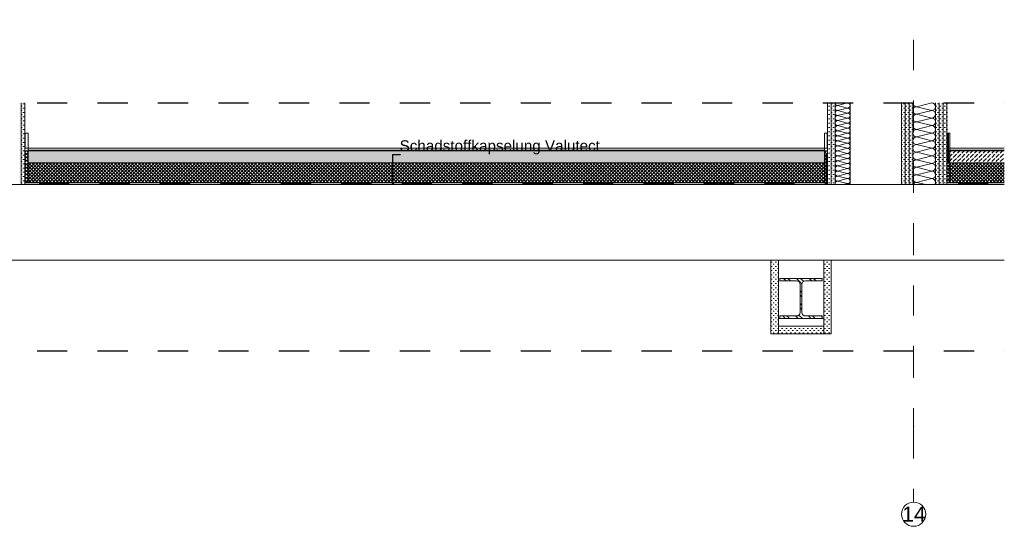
# Model space of a CAD drawing. Header units: metres. Extents: x 39.6 to 62.6, y -3.3 to 8.
# Tile 18 of 48: x 44.4 to 47.6, y 0.6 to 2.3. Entities that reach past the tile are written whole.
import ezdxf

# ---------------------------------------------------------------- set-up
doc = ezdxf.new("R2010")
doc.units = ezdxf.units.M
doc.header["$MEASUREMENT"] = 0
for name, pattern in [('Schnittlinie', [0.12, 0.06, -0.03, 0, -0.03]), ('Strichlinie doppelt', [0.218722, 0.105833, -0.042333, 0.028222, -0.042333]), ('Strichlinie eng', [0.046, 0.03, -0.016])]:
    doc.linetypes.add(name, pattern=pattern)
for name, color, linetype in [('152 - Bemaßung_ Beschriftung.Ausbau', 7, 'Continuous'), ('301 - Elemente.Linie', 7, 'Continuous'), ('451 - Universal.Achsen Raster', 7, 'Continuous'), ('603 - Struktur.Bodenplatte_ Decke Roh', 7, 'Continuous'), ('605 - Struktur.Wand Innen', 7, 'Continuous'), ('606 - Struktur.Wand Innen Ausbau', 7, 'Continuous'), ('650 - Abdeckung.Fußboden Aufbau', 7, 'Continuous'), ('Neubau_606 - Struktur.Wand Innen Ausbau', 7, 'Continuous'), ('Neubau_653 - Abdeckung.TB Verkofferung', 7, 'Continuous')]:
    doc.layers.add(name, color=color, linetype=linetype)
doc.styles.add('ERSTELLTER_STIL_1', font='txt')
doc.dimstyles.new('ERSTELLTER_STIL__1', dxfattribs={"dimtxt": 0.18, "dimasz": 0.01824, "dimexe": 0.18, "dimexo": 0.0625, "dimgap": 0, "dimtad": 0, "dimtih": 1, "dimtoh": 1, "dimdec": 4, "dimzin": 0, "dimdsep": 46, "dimcen": 0.09, "dimadec": 0, "dimazin": 0, "dimtfac": 1, "dimtdec": 4, "dimtmove": 0, "dimatfit": 3, "dimldrblk": 'ARROWHEAD_11', "dimfxl": 1, "dimtolj": 1, "dimtzin": 0, "dimarcsym": 0})
pattern_1 = [(45, (0, 0), (-0.0056568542, 0.0056568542), []), (135, (0, 0), (0.0056568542, 0.0056568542), [])]
pattern_2 = [(45, (0, 0), (-0.0070710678, 0.0070710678), [0, -0.01])]
pattern_3 = [(45, (0, 0), (-0.014142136, 0.014142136), [0.015, -0.005]), (45, (5e-18, 0.014142), (-0.014142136, 0.014142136), [0.015, -0.005])]

# ---------------------------------------------------------------- blocks, each defined once
blk = doc.blocks.new('*X36')
at = {"layer": '605 - Struktur.Wand Innen', "color": 7, "linetype": 'Continuous', "lineweight": 5}
for p, q in [((47.39, 1.99), (47.34, 1.9775)), ((47.39, 1.965), (47.34, 1.9775)), ((47.39, 1.965), (47.34, 1.9525)), ((47.39, 1.94), (47.34, 1.9525)), ((47.39, 1.94), (47.34, 1.9275)), ((47.39, 1.915), (47.34, 1.9275)), ((47.39, 1.915), (47.34, 1.9025)), ((47.39, 1.89), (47.34, 1.9025)), ((47.39, 1.89), (47.34, 1.8775)), ((47.39, 1.865), (47.34, 1.8775)), ((47.39, 1.865), (47.34, 1.8525)), ((47.39, 1.84), (47.34, 1.8525)), ((47.39, 1.84), (47.34, 1.8275)), ((47.39, 1.815), (47.34, 1.8275)), ((47.39, 1.815), (47.34, 1.8025)), ((47.39, 1.79), (47.34, 1.8025)), ((47.39, 1.79), (47.34, 1.7775)), ((47.39, 1.765), (47.34, 1.7775)), ((47.39, 1.765), (47.34, 1.7525)), ((47.39, 1.74), (47.34, 1.7525)), ((47.39, 1.74), (47.34, 1.7275)), ((47.37, 1.72), (47.34, 1.7275))]:
    blk.add_line(p, q, dxfattribs=at)
for centre, start, end in [((47.34, 1.99), 180, 270), ((47.39, 1.9775), 0, 90), ((47.34, 1.965), 90, 180), ((47.34, 1.965), 180, 270), ((47.39, 1.9775), 270, 0), ((47.39, 1.9525), 0, 90), ((47.34, 1.94), 90, 180), ((47.34, 1.94), 180, 270), ((47.34, 1.915), 90, 180), ((47.39, 1.9525), 270, 0), ((47.39, 1.9275), 0, 90), ((47.39, 1.9275), 270, 0), ((47.34, 1.915), 180, 270), ((47.34, 1.89), 90, 180), ((47.34, 1.89), 180, 270), ((47.39, 1.9025), 0, 90), ((47.39, 1.9025), 270, 0), ((47.39, 1.8775), 0, 90), ((47.34, 1.865), 90, 180), ((47.34, 1.865), 180, 270), ((47.39, 1.8775), 270, 0), ((47.39, 1.8525), 0, 90), ((47.34, 1.84), 90, 180), ((47.34, 1.84), 180, 270), ((47.34, 1.815), 90, 180), ((47.39, 1.8525), 270, 0), ((47.39, 1.8275), 0, 90), ((47.39, 1.8275), 270, 0), ((47.34, 1.815), 180, 270), ((47.34, 1.79), 90, 180), ((47.39, 1.8025), 0, 90), ((47.39, 1.8025), 270, 0), ((47.34, 1.79), 180, 270), ((47.34, 1.765), 90, 180), ((47.34, 1.765), 180, 270), ((47.39, 1.7775), 0, 90), ((47.39, 1.7775), 270, 0), ((47.39, 1.7525), 0, 90), ((47.34, 1.74), 90, 180), ((47.34, 1.74), 180, 270), ((47.34, 1.715), 90, 156.4218), ((47.39, 1.7525), 270, 0), ((47.39, 1.7275), 0, 90), ((47.39, 1.7275), 323.1301, 0)]:
    blk.add_arc(centre, 0.0125, start, end, dxfattribs=at)
blk = doc.blocks.new('*X37')
at = {"layer": '606 - Struktur.Wand Innen Ausbau', "color": 7, "linetype": 'Continuous', "lineweight": 5}
for p, q in [((47.1117, 1.99), (47.0783, 1.9817)), ((47.1117, 1.9733), (47.0783, 1.9817)), ((47.1117, 1.9733), (47.0783, 1.965)), ((47.1117, 1.9567), (47.0783, 1.965)), ((47.1117, 1.9567), (47.0783, 1.9483)), ((47.1117, 1.94), (47.0783, 1.9483)), ((47.1117, 1.94), (47.0783, 1.9317)), ((47.1117, 1.9233), (47.0783, 1.9317)), ((47.1117, 1.9233), (47.0783, 1.915)), ((47.1117, 1.9067), (47.0783, 1.915)), ((47.1117, 1.9067), (47.0783, 1.8983)), ((47.1117, 1.89), (47.0783, 1.8983)), ((47.1117, 1.89), (47.0783, 1.8817)), ((47.1117, 1.8733), (47.0783, 1.8817)), ((47.1117, 1.8733), (47.0783, 1.865)), ((47.1117, 1.8567), (47.0783, 1.865)), ((47.1117, 1.8567), (47.0783, 1.8483)), ((47.1117, 1.84), (47.0783, 1.8483)), ((47.1117, 1.84), (47.0783, 1.8317)), ((47.1117, 1.8233), (47.0783, 1.8317)), ((47.1117, 1.8233), (47.0783, 1.815)), ((47.1117, 1.8067), (47.0783, 1.815)), ((47.1117, 1.8067), (47.0783, 1.7983)), ((47.1117, 1.79), (47.0783, 1.7983)), ((47.1117, 1.79), (47.0783, 1.7817)), ((47.1117, 1.7733), (47.0783, 1.7817)), ((47.1117, 1.7733), (47.0783, 1.765)), ((47.1117, 1.7567), (47.0783, 1.765)), ((47.1117, 1.7567), (47.0783, 1.7483)), ((47.1117, 1.74), (47.0783, 1.7483)), ((47.1117, 1.74), (47.0783, 1.7317)), ((47.1117, 1.7233), (47.0783, 1.7317)), ((47.1117, 1.7233), (47.0983, 1.72))]:
    blk.add_line(p, q, dxfattribs=at)
for centre, start, end in [((47.0783, 1.99), 180, 270), ((47.1117, 1.9817), 0, 90), ((47.0783, 1.9733), 90, 180), ((47.0783, 1.9733), 180, 270), ((47.0783, 1.9567), 90, 180), ((47.0783, 1.9567), 180, 270), ((47.1117, 1.9817), 270, 0), ((47.1117, 1.965), 0, 90), ((47.1117, 1.965), 270, 0), ((47.1117, 1.9483), 0, 90), ((47.0783, 1.94), 90, 180), ((47.0783, 1.94), 180, 270), ((47.0783, 1.9233), 90, 180), ((47.0783, 1.9233), 180, 270), ((47.1117, 1.9483), 270, 0), ((47.1117, 1.9317), 0, 90), ((47.1117, 1.9317), 270, 0), ((47.1117, 1.915), 0, 90), ((47.0783, 1.9067), 90, 180), ((47.0783, 1.9067), 180, 270), ((47.0783, 1.89), 90, 180), ((47.0783, 1.89), 180, 270), ((47.1117, 1.915), 270, 0), ((47.1117, 1.8983), 0, 90), ((47.1117, 1.8983), 270, 0), ((47.1117, 1.8817), 0, 90), ((47.0783, 1.8733), 90, 180), ((47.0783, 1.8733), 180, 270), ((47.0783, 1.8567), 90, 180), ((47.1117, 1.8817), 270, 0), ((47.1117, 1.865), 0, 90), ((47.1117, 1.865), 270, 0), ((47.0783, 1.8567), 180, 270), ((47.0783, 1.84), 90, 180), ((47.0783, 1.84), 180, 270), ((47.0783, 1.8233), 90, 180), ((47.1117, 1.8483), 0, 90), ((47.1117, 1.8483), 270, 0), ((47.1117, 1.8317), 0, 90), ((47.1117, 1.8317), 270, 0), ((47.0783, 1.8233), 180, 270), ((47.0783, 1.8067), 90, 180), ((47.0783, 1.8067), 180, 270), ((47.0783, 1.79), 90, 180), ((47.1117, 1.815), 0, 90), ((47.1117, 1.815), 270, 0), ((47.1117, 1.7983), 0, 90), ((47.1117, 1.7983), 270, 0), ((47.0783, 1.79), 180, 270), ((47.0783, 1.7733), 90, 180), ((47.0783, 1.7733), 180, 270), ((47.0783, 1.7567), 90, 180), ((47.1117, 1.7817), 0, 90), ((47.1117, 1.7817), 270, 0), ((47.1117, 1.765), 0, 90), ((47.1117, 1.765), 270, 0), ((47.0783, 1.7567), 180, 270), ((47.0783, 1.74), 90, 180), ((47.0783, 1.74), 180, 270), ((47.0783, 1.7233), 90, 180), ((47.1117, 1.7483), 0, 90), ((47.1117, 1.7483), 270, 0), ((47.1117, 1.7317), 0, 90), ((47.1117, 1.7317), 270, 0), ((47.0783, 1.7233), 180, 203.5782), ((47.1117, 1.715), 36.8699, 90)]:
    blk.add_arc(centre, 0.00833, start, end, dxfattribs=at)
blk = doc.blocks.new('ARROWHEAD_11')
at = {"color": 0, "linetype": 'Continuous', "lineweight": 0}
blk.add_line((0, 0), (-1, 0), dxfattribs=at)
at = {"color": 0, "linetype": 'Continuous', "lineweight": 0, "const_width": 0.25, "flags": 128}
blk.add_lwpolyline([(-0.125, 0, 1), (0.125, 0, 1)], format="xyb", close=True, dxfattribs=at)

msp = doc.modelspace()

# ---------------------------------------------------------------- hatches: boundary and pattern name
at = {"linetype": 'Continuous', "lineweight": 5}
h = msp.add_hatch(dxfattribs=at)
h.set_pattern_fill('Metall__Stahl_0001', color=1, style=0, pattern_type=2)
h.set_pattern_definition([(135, (0, 0), (0.021213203, 0.021213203), []), (135, (-0.00707, -0.00707), (0.021213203, 0.021213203), [])])
h.paths.add_polyline_path([(47.0275, 1.41), (46.8875, 1.41), (46.8875, 1.4015), (46.9427, 1.4015, -0.414214), (46.9547, 1.3895), (46.9547, 1.2975, -0.414214), (46.9427, 1.2855), (46.8875, 1.2855), (46.8875, 1.277), (47.0275, 1.277), (47.0275, 1.2855), (46.9722, 1.2855, -0.414214), (46.9602, 1.2975), (46.9602, 1.3895, -0.414214), (46.9722, 1.4015), (47.0275, 1.4015)])
at = {"layer": '605 - Struktur.Wand Innen', "linetype": 'Continuous', "lineweight": 5}
h = msp.add_hatch(dxfattribs=at)
h.set_pattern_fill('Gips_0001', style=0, pattern_type=2)
h.set_pattern_definition(pattern_2)
h.paths.add_polyline_path([(47.29, 1.99), (47.29, 1.72), (47.3025, 1.72), (47.3025, 1.99)])
h = msp.add_hatch(dxfattribs=at)
h.set_pattern_fill('Gips_0001', style=0, pattern_type=2)
h.set_pattern_definition(pattern_2)
h.paths.add_polyline_path([(47.3025, 1.99), (47.3025, 1.72), (47.315, 1.72), (47.315, 1.99)])
h = msp.add_hatch(dxfattribs=at)
h.set_pattern_fill('Gips_0001', style=0, pattern_type=2)
h.set_pattern_definition(pattern_2)
h.paths.add_polyline_path([(47.315, 1.99), (47.315, 1.72), (47.3275, 1.72), (47.3275, 1.99)])
h = msp.add_hatch(dxfattribs=at)
h.set_pattern_fill('Gips_0001', style=0, pattern_type=2)
h.set_pattern_definition(pattern_2)
h.paths.add_polyline_path([(47.4025, 1.99), (47.4025, 1.72), (47.415, 1.72), (47.415, 1.99)])
h = msp.add_hatch(dxfattribs=at)
h.set_pattern_fill('Gips_0001', style=0, pattern_type=2)
h.set_pattern_definition(pattern_2)
h.paths.add_polyline_path([(47.415, 1.99), (47.415, 1.72), (47.4275, 1.72), (47.4275, 1.99)])
h = msp.add_hatch(dxfattribs=at)
h.set_pattern_fill('Gips_0001', style=0, pattern_type=2)
h.set_pattern_definition(pattern_2)
h.paths.add_polyline_path([(47.44, 1.72), (47.44, 1.99), (47.4275, 1.99), (47.4275, 1.72)])
at = {"layer": '606 - Struktur.Wand Innen Ausbau', "linetype": 'Continuous', "lineweight": 5}
h = msp.add_hatch(dxfattribs=at)
h.set_pattern_fill('Gips_0001', style=0, pattern_type=2)
h.set_pattern_definition(pattern_2)
h.paths.add_polyline_path([(47.045, 1.99), (47.045, 1.72), (47.0575, 1.72), (47.0575, 1.99)])
h = msp.add_hatch(dxfattribs=at)
h.set_pattern_fill('Gips_0001', style=0, pattern_type=2)
h.set_pattern_definition(pattern_2)
h.paths.add_polyline_path([(47.0575, 1.72), (47.07, 1.72), (47.07, 1.99), (47.0575, 1.99)])
at = {"layer": '650 - Abdeckung.Fußboden Aufbau', "linetype": 'Continuous', "lineweight": 5}
h = msp.add_hatch(dxfattribs=at)
h.set_pattern_fill('Dämmung__hart_2_0001', color=1, style=0, pattern_type=2)
h.set_pattern_definition(pattern_1)
h.paths.add_polyline_path([(44.4, 1.726), (44.39, 1.726), (44.39, 1.832), (44.4, 1.832)])
h = msp.add_hatch(dxfattribs=at)
h.set_pattern_fill('Beton__unbewehrt_0001', color=1, style=0, pattern_type=2)
h.set_pattern_definition(pattern_3)
h.paths.add_polyline_path([(47.035, 1.832), (47.035, 1.792), (44.4, 1.792), (44.4, 1.832)])
h = msp.add_hatch(dxfattribs=at)
h.set_pattern_fill('Dämmung__hart_2_0001', color=1, style=0, pattern_type=2)
h.set_pattern_definition(pattern_1)
h.paths.add_polyline_path([(47.035, 1.726), (47.045, 1.726), (47.045, 1.832), (47.035, 1.832)])
h = msp.add_hatch(dxfattribs=at)
h.set_pattern_fill('Dämmung__hart_2_0001', color=1, style=0, pattern_type=2)
h.set_pattern_definition(pattern_1)
h.paths.add_polyline_path([(47.45, 1.726), (47.44, 1.726), (47.44, 1.832), (47.45, 1.832)])
h = msp.add_hatch(dxfattribs=at)
h.set_pattern_fill('Beton__unbewehrt_0001', color=1, style=0, pattern_type=2)
h.set_pattern_definition(pattern_3)
h.paths.add_polyline_path([(47.63, 1.832), (47.63, 1.792), (47.45, 1.792), (47.45, 1.832)])
h = msp.add_hatch(dxfattribs=at)
h.set_pattern_fill('Dämmung__hart_2_0001', color=1, style=0, pattern_type=2)
h.set_pattern_definition(pattern_1)
h.paths.add_polyline_path([(47.035, 1.792), (47.035, 1.726), (44.4, 1.726), (44.4, 1.792)])
h = msp.add_hatch(dxfattribs=at)
h.set_pattern_fill('Dämmung__hart_2_0001', color=1, style=0, pattern_type=2)
h.set_pattern_definition(pattern_1)
h.paths.add_polyline_path([(47.63, 1.792), (47.63, 1.726), (47.45, 1.726), (47.45, 1.792)])
at = {"layer": 'Neubau_606 - Struktur.Wand Innen Ausbau', "linetype": 'Continuous', "lineweight": 5}
h = msp.add_hatch(dxfattribs=at)
h.set_pattern_fill('Gips_0001', style=0, pattern_type=2)
h.set_pattern_definition(pattern_2)
h.paths.add_polyline_path([(44.365, 1.99), (44.365, 1.72), (44.3775, 1.72), (44.3775, 1.99)])
h = msp.add_hatch(dxfattribs=at)
h.set_pattern_fill('Gips_0001', style=0, pattern_type=2)
h.set_pattern_definition(pattern_2)
h.paths.add_polyline_path([(44.3775, 1.99), (44.3775, 1.72), (44.39, 1.72), (44.39, 1.99)])
at = {"layer": 'Neubau_653 - Abdeckung.TB Verkofferung', "linetype": 'Continuous', "lineweight": 5}
h = msp.add_hatch(dxfattribs=at)
h.set_pattern_fill('Gips_0001', style=0, pattern_type=2)
h.set_pattern_definition(pattern_2)
h.paths.add_polyline_path([(46.8575, 1.47), (46.8575, 1.227), (46.8825, 1.227), (46.8825, 1.252), (46.8825, 1.277), (46.8825, 1.47)])
h = msp.add_hatch(dxfattribs=at)
h.set_pattern_fill('Gips_0001', style=0, pattern_type=2)
h.set_pattern_definition(pattern_2)
h.paths.add_polyline_path([(47.0325, 1.47), (47.0325, 1.277), (47.0325, 1.252), (47.0325, 1.227), (47.0575, 1.227), (47.0575, 1.47)])
h = msp.add_hatch(dxfattribs=at)
h.set_pattern_fill('Gips_0001', style=0, pattern_type=2)
h.set_pattern_definition(pattern_2)
h.paths.add_polyline_path([(47.0325, 1.252), (46.8825, 1.252), (46.8825, 1.227), (47.0325, 1.227)])

# ---------------------------------------------------------------- linework, layer by layer
at = {"color": 1, "linetype": 'Continuous', "lineweight": 9, "flags": 128}
msp.add_lwpolyline([(47.0275, 1.41), (46.8875, 1.41), (46.8875, 1.4015), (46.9427, 1.4015, -0.414214), (46.9547, 1.3895), (46.9547, 1.2975, -0.414214), (46.9427, 1.2855), (46.8875, 1.2855), (46.8875, 1.277), (47.0275, 1.277), (47.0275, 1.2855), (46.9722, 1.2855, -0.414214), (46.9602, 1.2975), (46.9602, 1.3895, -0.414214), (46.9722, 1.4015), (47.0275, 1.4015)], format="xyb", close=True, dxfattribs=at)
at = {"layer": '301 - Elemente.Linie', "color": 7, "linetype": 'Schnittlinie', "lineweight": 25}
for p, q in [((39.63, 1.99), (47.63, 1.99)), ((39.63, 1.17), (47.63, 1.17))]:
    msp.add_line(p, q, dxfattribs=at)
at = {"layer": '301 - Elemente.Linie', "color": 92, "linetype": 'Strichlinie eng', "lineweight": 35, "true_color": 0x00be00, "flags": 128}
for points in [[(40.2033, 1.89), (40.2033, 1.7231), (47.0413, 1.7231), (47.0413, 1.89)], [(47.4438, 1.89), (47.4438, 1.7231), (47.63, 1.7231)]]:
    msp.add_lwpolyline(points, dxfattribs=at)
at = {"layer": '301 - Elemente.Linie', "color": 1, "linetype": 'Continuous', "lineweight": 13, "flags": 128}
for points in [[(44.4, 1.84), (44.3911, 1.84), (44.3911, 1.89), (44.4, 1.89)], [(47.035, 1.84), (47.0439, 1.84), (47.0439, 1.89), (47.035, 1.89)], [(47.45, 1.84), (47.4411, 1.84), (47.4411, 1.89), (47.45, 1.89)]]:
    msp.add_lwpolyline(points, close=True, dxfattribs=at)
at = {"layer": '451 - Universal.Achsen Raster', "color": 160, "linetype": 'Strichlinie doppelt', "lineweight": 9, "true_color": 0x3232ff}
for p, q in [((47.33, 7.68), (47.33, 0.92)), ((47.33, 0.92), (47.33, 0.67))]:
    msp.add_line(p, q, dxfattribs=at)
at = {"layer": '451 - Universal.Achsen Raster', "color": 160, "linetype": 'Continuous', "lineweight": 9, "true_color": 0x3232ff}
msp.add_circle((47.33, 0.63), 0.04, dxfattribs=at)
at = {"layer": '451 - Universal.Achsen Raster', "color": 160, "linetype": 'Strichlinie doppelt', "lineweight": 9, "true_color": 0x3232ff}
msp.add_point((47.33, 0.92), dxfattribs=at)
msp.add_point((47.33, 0.92), dxfattribs=at)
at = {"layer": '603 - Struktur.Bodenplatte_ Decke Roh', "color": 7, "linetype": 'Continuous', "lineweight": 13}
for p, q in [((47.63, 1.72), (39.63, 1.72)), ((47.63, 1.47), (39.63, 1.47))]:
    msp.add_line(p, q, dxfattribs=at)
at = {"layer": '603 - Struktur.Bodenplatte_ Decke Roh', "color": 1, "linetype": 'Continuous', "lineweight": 13}
for p, q in [((47.045, 1.726), (44.39, 1.726)), ((47.63, 1.726), (47.44, 1.726))]:
    msp.add_line(p, q, dxfattribs=at)
at = {"layer": '605 - Struktur.Wand Innen', "color": 7, "linetype": 'Continuous', "lineweight": 5}
for p, q in [((47.29, 1.99), (47.29, 1.72)), ((47.3025, 1.99), (47.3025, 1.72)), ((47.315, 1.99), (47.315, 1.72)), ((47.3275, 1.99), (47.3275, 1.72)), ((47.4025, 1.99), (47.4025, 1.72)), ((47.415, 1.99), (47.415, 1.72)), ((47.4275, 1.99), (47.4275, 1.72)), ((47.44, 1.99), (47.44, 1.84))]:
    msp.add_line(p, q, dxfattribs=at)
at = {"layer": '605 - Struktur.Wand Innen', "color": 1, "linetype": 'Continuous', "lineweight": 13, "flags": 128}
for points in [[(44.4, 1.84), (44.4, 1.792)], [(47.035, 1.84), (47.035, 1.792)], [(47.45, 1.84), (47.45, 1.792)]]:
    msp.add_lwpolyline(points, dxfattribs=at)
at = {"layer": '605 - Struktur.Wand Innen', "color": 7, "linetype": 'Continuous', "lineweight": 5, "flags": 128}
msp.add_lwpolyline([(47.44, 1.84), (47.44, 1.835), (47.44, 1.83), (47.44, 1.73), (47.44, 1.72)], dxfattribs=at)
at = {"layer": '606 - Struktur.Wand Innen Ausbau', "color": 7, "linetype": 'Continuous', "lineweight": 5}
for p, q in [((47.045, 1.99), (47.045, 1.84)), ((47.0575, 1.99), (47.0575, 1.72)), ((47.07, 1.99), (47.07, 1.72)), ((47.12, 1.99), (47.12, 1.72))]:
    msp.add_line(p, q, dxfattribs=at)
at = {"layer": '606 - Struktur.Wand Innen Ausbau', "color": 7, "linetype": 'Continuous', "lineweight": 5, "flags": 128}
msp.add_lwpolyline([(47.045, 1.84), (47.045, 1.82), (47.045, 1.74), (47.045, 1.72)], dxfattribs=at)
at = {"layer": '650 - Abdeckung.Fußboden Aufbau', "color": 1, "linetype": 'Continuous', "lineweight": 13}
for p, q in [((44.4, 1.84), (47.035, 1.84)), ((44.4, 1.834), (47.035, 1.834)), ((44.4, 1.832), (47.035, 1.832)), ((47.45, 1.84), (47.63, 1.84)), ((47.45, 1.834), (47.63, 1.834)), ((47.45, 1.832), (47.63, 1.832)), ((44.4, 1.792), (47.035, 1.792)), ((47.45, 1.792), (47.63, 1.792))]:
    msp.add_line(p, q, dxfattribs=at)
at = {"layer": '650 - Abdeckung.Fußboden Aufbau', "color": 1, "linetype": 'Continuous', "lineweight": 9, "flags": 128}
for points in [[(44.4, 1.726), (44.39, 1.726), (44.39, 1.832), (44.4, 1.832)], [(47.035, 1.726), (47.045, 1.726), (47.045, 1.832), (47.035, 1.832)], [(47.45, 1.726), (47.44, 1.726), (47.44, 1.832), (47.45, 1.832)]]:
    msp.add_lwpolyline(points, close=True, dxfattribs=at)
at = {"layer": 'Neubau_606 - Struktur.Wand Innen Ausbau', "color": 1, "linetype": 'Continuous', "lineweight": 5}
for p, q in [((44.3775, 1.99), (44.3775, 1.72)), ((44.39, 1.99), (44.39, 1.84))]:
    msp.add_line(p, q, dxfattribs=at)
at = {"layer": 'Neubau_606 - Struktur.Wand Innen Ausbau', "color": 1, "linetype": 'Continuous', "lineweight": 5, "flags": 128}
msp.add_lwpolyline([(44.39, 1.84), (44.39, 1.82), (44.39, 1.74), (44.39, 1.72)], dxfattribs=at)
at = {"layer": 'Neubau_653 - Abdeckung.TB Verkofferung', "color": 1, "linetype": 'Continuous', "lineweight": 9}
msp.add_line((47.0325, 1.277), (46.8825, 1.277), dxfattribs=at)
at = {"layer": 'Neubau_653 - Abdeckung.TB Verkofferung', "color": 1, "linetype": 'Continuous', "lineweight": 9, "flags": 128}
for points in [[(46.8575, 1.47), (46.8575, 1.227), (46.8825, 1.227), (46.8825, 1.252), (46.8825, 1.277), (46.8825, 1.47)], [(47.0325, 1.47), (47.0325, 1.277), (47.0325, 1.252), (47.0325, 1.227), (47.0575, 1.227), (47.0575, 1.47)], [(47.0325, 1.252), (46.8825, 1.252), (46.8825, 1.227), (47.0325, 1.227)]]:
    msp.add_lwpolyline(points, close=True, dxfattribs=at)

# ---------------------------------------------------------------- block references
at = {"layer": '605 - Struktur.Wand Innen', "color": 7, "linetype": 'Continuous', "lineweight": 5}
msp.add_blockref('*X36', (0, 0), dxfattribs=at)
at = {"layer": '606 - Struktur.Wand Innen Ausbau', "color": 7, "linetype": 'Continuous', "lineweight": 5}
msp.add_blockref('*X37', (0, 0), dxfattribs=at)

# ---------------------------------------------------------------- texts
at = {"layer": '152 - Bemaßung_ Beschriftung.Ausbau', "color": 7, "linetype": 'Continuous', "lineweight": 9, "insert": (46.292, 1.8198), "char_height": 0.036, "attachment_point": 9, "style": 'ERSTELLTER_STIL_1'}
msp.add_mtext('\\A1;{\\pqr;\\fArial|b0|i0|c0|p38;Schadstoffkapselung\\fArial|b0|i0|c0|p38; \\fArial|b0|i0|c0|p38;Valutect}', dxfattribs=at)
at = {"layer": '451 - Universal.Achsen Raster', "color": 160, "lineweight": 9, "true_color": 0x3232ff, "insert": (47.292, 0.655), "char_height": 0.05, "attachment_point": 1, "style": 'ERSTELLTER_STIL_1'}
msp.add_mtext('\\A1;{\\pql;\\pt0;\\fArial|b0|i0|c0|p38;14}', dxfattribs=at)

# ---------------------------------------------------------------- leaders
at = {"layer": '152 - Bemaßung_ Beschriftung.Ausbau', "color": 7, "linetype": 'Continuous', "lineweight": 9, "annotation_type": 0, "has_hookline": 1, "hookline_direction": 0, "text_width": 0.6593}
msp.add_leader([(45.6075, 1.7251), (45.6075, 1.8198), (45.6327, 1.8198)], dimstyle='ERSTELLTER_STIL__1', dxfattribs=at)

doc.saveas('drawing.dxf')
